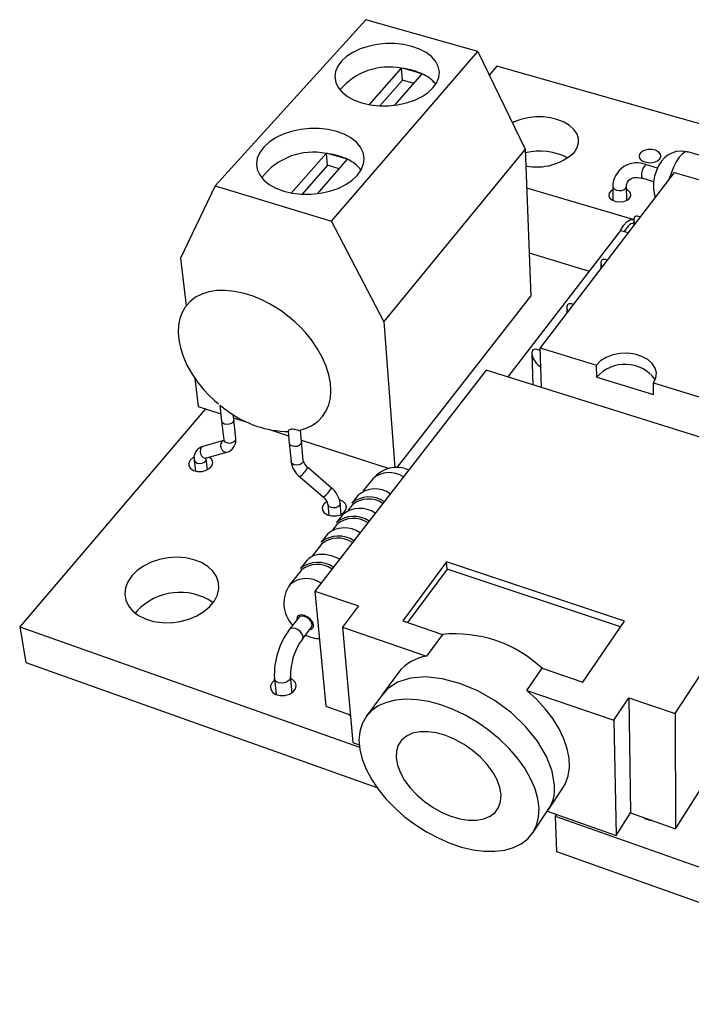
# Model space of a CAD drawing. Extents: x 0 to 119, y 0 to 176.
# Tile 1 of 2: x 84 to 102, y 149 to 176. Entities that reach past the tile are written whole.
import ezdxf

# ---------------------------------------------------------------- set-up
doc = ezdxf.new("R2010")
doc.units = 0
doc.layers.get('0').update_dxf_attribs({"linetype": 'CONTINUOUS'})

msp = doc.modelspace()

# ---------------------------------------------------------------- linework, layer by layer
at = {"color": 7, "linetype": 'CONTINUOUS'}
for p, q in [((93.203, 175.544), (89.192, 171.132)), ((96.172, 174.703), (93.203, 175.544)), ((92.287, 170.193), (96.172, 174.703)), ((96.172, 174.703), (97.434, 172.108)), ((94.141, 174.253), (93.291, 173.29)), ((94.169, 173.941), (94.149, 174.252)), ((94.693, 174.105), (94.204, 174.245)), ((96.679, 174.309), (96.478, 174.074)), ((102.553, 172.64), (96.679, 174.309)), ((93.967, 173.273), (94.693, 174.105)), ((94.169, 173.941), (93.569, 173.258)), ((94.474, 173.853), (94.169, 173.941)), ((92.146, 171.992), (91.218, 170.939)), ((92.18, 171.678), (92.154, 171.991)), ((92.71, 171.835), (92.211, 171.983)), ((97.434, 172.108), (93.681, 167.524)), ((97.434, 172.108), (97.58, 168.202)), ((102.053, 171.943), (101.75, 172.03)), ((92.18, 171.678), (91.503, 170.906)), ((91.913, 170.922), (92.71, 171.835)), ((92.492, 171.585), (92.18, 171.678)), ((100.947, 171.601), (100.65, 171.687)), ((101.385, 171.486), (97.829, 166.831)), ((100.547, 171.33), (100.842, 171.244)), ((101.385, 171.486), (105.729, 170.228)), ((89.192, 171.132), (88.277, 169.208)), ((89.192, 171.132), (92.287, 170.193)), ((100.296, 170.234), (97.473, 171.066)), ((99.756, 171.116), (99.763, 170.741)), ((100.13, 170.746), (100.124, 171.121)), ((100.483, 170.305), (100.44, 170.317)), ((93.681, 167.524), (92.287, 170.193)), ((100.296, 170.234), (100.303, 170.232)), ((100.319, 170.221), (100.306, 170.227)), ((100.319, 170.225), (100.321, 170.093)), ((99.961, 169.947), (96.975, 166.054)), ((99.961, 169.947), (100.163, 169.887)), ((97.537, 169.347), (99.133, 168.867)), ((88.277, 169.208), (88.429, 167.94)), ((99.44, 169.074), (99.443, 168.944)), ((99.607, 169.159), (99.567, 169.171)), ((94.028, 163.644), (97.58, 168.202)), ((98.707, 167.981), (98.669, 167.993)), ((98.537, 167.891), (98.54, 167.762)), ((93.681, 167.524), (93.965, 163.64)), ((97.607, 166.674), (97.639, 165.846)), ((97.832, 166.754), (97.747, 166.781)), ((97.829, 166.831), (99.325, 166.368)), ((97.867, 165.774), (97.829, 166.831)), ((99.332, 166.052), (99.325, 166.368)), ((96.397, 166.235), (91.847, 160.366)), ((105.493, 163.385), (96.397, 166.235)), ((88.659, 166.021), (88.749, 165.269)), ((99.332, 166.052), (100.841, 165.584)), ((100.838, 165.9), (102.367, 165.427)), ((100.841, 165.584), (100.838, 165.9)), ((88.936, 165.208), (84.004, 159.412)), ((88.749, 165.269), (89.343, 165.076)), ((89.317, 165.308), (89.366, 164.881)), ((89.691, 164.916), (89.676, 165.052)), ((89.367, 164.881), (89.423, 164.387)), ((89.686, 164.964), (90.093, 164.832)), ((89.745, 164.423), (89.69, 164.916)), ((90.639, 164.654), (91.145, 164.489)), ((91.132, 164.616), (91.165, 164.288)), ((91.492, 164.319), (91.461, 164.645)), ((89.417, 164.363), (88.873, 164.208)), ((91.164, 164.305), (91.213, 163.803)), ((91.486, 164.378), (93.815, 163.619)), ((91.537, 163.834), (91.49, 164.336)), ((88.962, 163.901), (89.506, 164.055)), ((88.639, 163.842), (88.675, 163.552)), ((88.992, 163.59), (88.958, 163.879)), ((88.958, 163.875), (88.958, 163.879)), ((91.537, 163.836), (91.537, 163.834)), ((92.286, 163.101), (91.658, 163.644)), ((91.445, 163.4), (92.073, 162.857)), ((93.385, 163.349), (93.123, 163.015)), ((101.418, 157.114), (105.493, 163.385)), ((92.541, 162.403), (92.515, 162.699)), ((92.984, 162.905), (92.824, 162.701)), ((92.193, 162.67), (92.22, 162.375)), ((92.193, 162.667), (92.193, 162.67)), ((92.836, 162.649), (92.721, 162.503)), ((92.582, 162.393), (92.42, 162.186)), ((92.432, 162.134), (92.315, 161.984)), ((92.176, 161.875), (92.012, 161.666)), ((92.024, 161.613), (91.77, 161.289)), ((91.631, 161.18), (91.464, 160.968)), ((95.344, 161.14), (94.179, 159.573)), ((100.067, 159.568), (95.344, 161.14)), ((95.355, 160.951), (95.344, 161.14)), ((91.477, 160.915), (91.184, 160.541)), ((95.355, 160.951), (94.302, 159.532)), ((99.963, 159.415), (95.355, 160.951)), ((91.847, 160.366), (93.008, 159.971)), ((91.847, 160.366), (92.139, 157.308)), ((87.113, 159.829), (87.081, 159.788)), ((93.008, 159.971), (92.577, 159.404)), ((91.418, 159.666), (91.174, 159.35)), ((94.179, 159.573), (95.234, 159.215)), ((98.963, 157.948), (100.067, 159.568)), ((84.004, 159.412), (93.029, 156.223)), ((84.004, 159.412), (84.166, 158.472)), ((91.513, 159.091), (91.757, 159.408)), ((92.577, 159.404), (94.814, 158.638)), ((92.577, 159.404), (92.85, 156.344)), ((95.234, 159.215), (94.814, 158.638)), ((84.166, 158.472), (93.493, 155.147)), ((97.471, 157.728), (97.879, 158.316)), ((97.879, 158.316), (98.963, 157.948)), ((90.769, 158.045), (90.815, 157.618)), ((91.24, 157.666), (91.196, 158.093)), ((94.067, 158.204), (93.641, 157.623)), ((97.471, 157.728), (99.788, 156.935)), ((93.642, 157.622), (93.21, 157.035)), ((99.788, 156.935), (100.185, 157.532)), ((100.185, 157.532), (101.418, 157.114)), ((100.185, 157.532), (100.233, 154.471)), ((92.139, 157.308), (92.784, 157.082)), ((92.736, 157.099), (92.785, 157.07)), ((101.418, 157.114), (101.428, 154.052)), ((99.788, 156.935), (99.848, 153.873)), ((92.85, 156.344), (93.023, 156.283)), ((101.428, 154.052), (102.747, 156.146)), ((98.038, 154.549), (98.437, 155.148)), ((97.633, 153.943), (98.037, 154.549)), ((98.017, 154.52), (99.848, 153.873)), ((98.262, 154.433), (98.231, 154.386)), ((98.231, 154.386), (98.265, 153.445)), ((98.231, 154.386), (109.722, 150.326)), ((99.848, 153.873), (100.233, 154.471)), ((100.233, 154.471), (101.428, 154.052)), ((98.265, 153.445), (109.642, 149.388))]:
    msp.add_line(p, q, dxfattribs=at)
for points in [[(93.095, 173.336), (93.318, 173.285), (93.556, 173.259), (93.8, 173.259), (94.043, 173.284), (94.278, 173.334), (94.496, 173.407), (94.691, 173.501), (94.858, 173.613), (94.99, 173.739), (95.085, 173.876), (95.139, 174.018), (95.152, 174.163), (95.122, 174.304), (95.051, 174.439), (94.942, 174.563), (94.798, 174.672), (94.623, 174.764), (94.422, 174.835), (94.202, 174.884), (93.969, 174.908), (93.729, 174.909), (93.491, 174.884), (93.261, 174.836), (93.046, 174.766), (92.851, 174.675), (92.684, 174.566), (92.55, 174.442), (92.451, 174.308), (92.392, 174.166), (92.375, 174.022), (92.399, 173.879), (92.466, 173.742), (92.573, 173.616), (92.716, 173.504), (92.892, 173.409), (93.095, 173.336)], [(98.738, 172.025), (98.812, 172.145), (98.848, 172.269), (98.845, 172.395), (98.803, 172.517), (98.723, 172.631), (98.61, 172.733), (98.466, 172.82), (98.298, 172.888), (98.111, 172.935), (97.912, 172.96), (97.708, 172.961), (97.506, 172.939), (97.313, 172.894), (97.136, 172.828), (97.094, 172.808)], [(91.016, 170.988), (91.246, 170.934), (91.49, 170.907), (91.741, 170.907), (91.992, 170.934), (92.234, 170.987), (92.461, 171.064), (92.664, 171.164), (92.838, 171.282), (92.978, 171.416), (93.079, 171.56), (93.139, 171.711), (93.155, 171.864), (93.129, 172.014), (93.059, 172.157), (92.95, 172.288), (92.804, 172.404), (92.627, 172.5), (92.422, 172.576), (92.197, 172.627), (91.957, 172.653), (91.711, 172.654), (91.466, 172.628), (91.228, 172.577), (91.004, 172.502), (90.802, 172.406), (90.627, 172.291), (90.485, 172.16), (90.38, 172.017), (90.316, 171.868), (90.294, 171.715), (90.316, 171.564), (90.38, 171.419), (90.487, 171.285), (90.631, 171.166), (90.81, 171.066), (91.016, 170.988)], [(101.011, 171.848), (101.038, 171.911), (101.026, 171.976), (100.977, 172.034), (100.897, 172.077), (100.797, 172.099), (100.691, 172.097), (100.592, 172.072), (100.514, 172.027), (100.468, 171.968), (100.46, 171.903), (100.49, 171.84), (100.556, 171.789), (100.648, 171.756), (100.753, 171.745), (100.858, 171.759), (100.948, 171.795), (101.011, 171.848)], [(101.75, 172.027), (101.717, 172.038), (101.575, 172.054), (101.444, 172.039), (101.326, 172.001), (101.223, 171.944), (101.133, 171.872), (101.054, 171.785), (100.983, 171.678), (100.918, 171.541), (100.869, 171.39), (100.84, 171.232), (100.836, 171.051), (100.856, 170.924), (100.887, 170.833)], [(100.124, 171.121), (100.126, 171.16), (100.145, 171.23), (100.185, 171.285), (100.244, 171.325), (100.321, 171.349), (100.426, 171.353), (100.534, 171.334), (100.547, 171.33)], [(99.758, 171.026), (99.708, 170.993), (99.66, 170.932), (99.651, 170.865), (99.682, 170.801), (99.748, 170.749), (99.84, 170.714), (99.947, 170.704), (100.053, 170.718), (100.144, 170.754), (100.209, 170.809), (100.209, 170.809)], [(100.209, 170.809), (100.237, 170.874), (100.226, 170.941), (100.176, 171), (100.126, 171.031)], [(100.44, 170.317), (100.435, 170.319), (100.405, 170.323), (100.378, 170.321), (100.356, 170.311), (100.338, 170.295), (100.326, 170.273), (100.32, 170.245), (100.32, 170.212), (100.325, 170.175), (100.337, 170.136), (100.343, 170.121)], [(100.176, 170.066), (100.106, 169.981), (100.064, 169.916)], [(99.567, 169.171), (99.559, 169.173), (99.528, 169.178), (99.501, 169.175), (99.478, 169.165), (99.46, 169.148), (99.448, 169.125), (99.441, 169.097), (99.441, 169.063), (99.446, 169.026), (99.458, 168.986), (99.464, 168.971)], [(91.208, 167.607), (90.947, 167.808), (90.835, 167.882), (90.643, 167.997), (90.436, 168.102), (90.207, 168.197), (89.965, 168.274), (89.714, 168.328), (89.46, 168.353), (89.238, 168.348), (89.031, 168.314), (88.843, 168.254), (88.676, 168.169), (88.532, 168.059), (88.4, 167.908), (88.318, 167.765), (88.258, 167.603), (88.223, 167.427), (88.214, 167.238), (88.23, 167.036), (88.274, 166.825), (88.345, 166.603), (88.448, 166.371), (88.586, 166.126), (88.737, 165.907), (88.898, 165.71), (89.021, 165.578), (89.175, 165.43), (89.282, 165.337)], [(98.669, 167.993), (98.658, 167.996), (98.627, 168), (98.599, 167.997), (98.576, 167.986), (98.557, 167.969), (98.544, 167.945), (98.538, 167.916), (98.537, 167.882), (98.543, 167.844), (98.554, 167.804), (98.56, 167.789)], [(91.423, 164.635), (91.428, 164.635), (91.614, 164.69), (91.782, 164.771), (91.928, 164.875), (92.05, 165.001), (92.149, 165.154), (92.215, 165.313), (92.256, 165.49), (92.271, 165.683), (92.258, 165.889), (92.216, 166.108), (92.143, 166.339), (92.035, 166.583), (91.905, 166.813), (91.752, 167.036), (91.592, 167.232), (91.469, 167.365), (91.313, 167.516), (91.208, 167.607)], [(97.747, 166.781), (97.732, 166.785), (97.7, 166.789), (97.672, 166.785), (97.648, 166.774), (97.629, 166.756), (97.616, 166.732), (97.608, 166.702), (97.608, 166.667), (97.613, 166.629), (97.625, 166.588), (97.643, 166.545), (97.666, 166.503), (97.693, 166.462), (97.725, 166.423), (97.759, 166.388), (97.795, 166.358), (97.832, 166.333), (97.847, 166.325)], [(100.838, 165.9), (100.903, 166.027), (100.919, 166.16), (100.887, 166.291), (100.808, 166.412), (100.687, 166.517), (100.532, 166.6), (100.35, 166.656), (100.153, 166.681), (99.952, 166.676), (99.758, 166.638), (99.583, 166.572), (99.435, 166.48), (99.325, 166.368)], [(91.423, 164.635), (91.419, 164.634), (91.374, 164.641), (91.317, 164.656), (91.284, 164.662), (91.25, 164.665), (91.222, 164.665), (91.192, 164.661), (91.16, 164.649), (91.134, 164.624), (91.137, 164.616)], [(89.423, 164.387), (89.424, 164.372), (89.422, 164.364), (89.423, 164.365), (89.417, 164.363)], [(88.535, 163.847), (88.495, 163.771), (88.497, 163.692), (88.541, 163.622), (88.622, 163.57), (88.729, 163.543), (88.847, 163.545), (88.96, 163.575), (89.053, 163.63), (89.113, 163.702), (89.132, 163.781), (89.108, 163.857), (89.044, 163.918), (89.037, 163.923)], [(88.634, 163.923), (88.613, 163.912), (88.535, 163.847)], [(88.956, 163.899), (88.956, 163.899), (88.962, 163.901)], [(88.958, 163.879), (88.957, 163.895), (88.958, 163.901)], [(92.08, 162.674), (92.042, 162.595), (92.047, 162.514), (92.095, 162.442), (92.18, 162.389), (92.289, 162.361), (92.408, 162.363), (92.522, 162.394), (92.613, 162.451), (92.671, 162.524), (92.687, 162.605), (92.66, 162.683), (92.593, 162.746), (92.498, 162.787)], [(92.164, 162.744), (92.157, 162.739), (92.08, 162.674)], [(86.98, 160.767), (86.876, 160.613), (86.814, 160.45), (86.796, 160.284), (86.824, 160.123), (86.896, 159.97), (87.01, 159.833), (87.163, 159.716), (87.348, 159.624), (87.558, 159.56), (87.787, 159.527), (88.025, 159.525), (88.264, 159.555), (88.495, 159.616), (88.709, 159.706), (88.898, 159.82), (89.057, 159.956), (89.178, 160.107), (89.257, 160.268), (89.293, 160.433), (89.284, 160.597), (89.23, 160.752), (89.133, 160.895), (88.998, 161.02), (88.83, 161.122), (88.633, 161.198), (88.416, 161.245), (88.185, 161.262), (87.95, 161.248), (87.718, 161.204), (87.498, 161.13), (87.296, 161.031), (87.122, 160.909), (86.98, 160.767)], [(92.503, 161.213), (92.473, 161.228), (92.288, 161.298), (92.108, 161.334), (91.943, 161.335), (91.799, 161.302), (91.683, 161.234), (91.631, 161.18)], [(91.757, 159.408), (91.765, 159.42), (91.773, 159.473), (91.754, 159.536), (91.708, 159.598), (91.645, 159.652), (91.573, 159.688), (91.503, 159.701), (91.446, 159.688), (91.418, 159.666)], [(90.774, 157.996), (90.711, 157.935), (90.67, 157.848), (90.674, 157.759), (90.723, 157.679), (90.811, 157.62), (90.925, 157.589), (91.051, 157.591), (91.171, 157.626), (91.268, 157.688), (91.33, 157.77), (91.349, 157.86), (91.321, 157.946), (91.251, 158.016), (91.201, 158.043)], [(98.437, 155.148), (98.5, 155.257), (98.574, 155.459), (98.608, 155.682), (98.6, 155.923), (98.551, 156.178), (98.461, 156.441), (98.331, 156.709), (98.164, 156.977), (97.963, 157.239), (97.73, 157.491), (97.471, 157.728)], [(97.8, 154.594), (97.768, 154.847), (97.693, 155.112), (97.577, 155.384), (97.42, 155.658), (97.225, 155.929), (96.997, 156.192), (96.739, 156.442), (96.457, 156.674), (96.154, 156.884), (95.838, 157.068), (95.515, 157.221), (95.189, 157.342), (94.868, 157.429), (94.558, 157.479), (94.263, 157.492), (93.99, 157.468), (93.744, 157.408), (93.529, 157.313), (93.348, 157.185), (93.204, 157.026), (93.1, 156.841), (93.038, 156.631), (93.017, 156.402), (93.039, 156.156), (93.102, 155.9), (93.205, 155.636), (93.345, 155.37), (93.522, 155.107), (93.73, 154.85), (93.967, 154.603), (94.229, 154.372), (94.511, 154.16), (94.808, 153.971), (95.116, 153.807), (95.429, 153.671), (95.742, 153.566), (96.049, 153.494), (96.346, 153.456), (96.628, 153.453), (96.888, 153.485), (97.124, 153.552), (97.329, 153.653), (97.502, 153.787), (97.637, 153.95), (97.734, 154.142), (97.788, 154.357), (97.8, 154.594)], [(96.792, 154.95), (96.761, 155.144), (96.688, 155.348), (96.575, 155.555), (96.425, 155.76), (96.244, 155.955), (96.036, 156.134), (95.808, 156.293), (95.567, 156.425), (95.321, 156.528), (95.078, 156.596), (94.845, 156.63), (94.629, 156.627), (94.437, 156.587), (94.275, 156.514), (94.148, 156.407), (94.059, 156.273), (94.011, 156.113), (94.004, 155.934), (94.04, 155.741), (94.116, 155.54), (94.23, 155.336), (94.379, 155.136), (94.558, 154.946), (94.761, 154.771), (94.984, 154.616), (95.219, 154.486), (95.459, 154.385), (95.698, 154.315), (95.928, 154.279), (96.142, 154.279), (96.335, 154.313), (96.499, 154.382), (96.631, 154.484), (96.726, 154.615), (96.78, 154.772), (96.792, 154.95)]]:
    msp.add_lwpolyline(points, dxfattribs=at)
at = {"color": 8, "linetype": 'CONTINUOUS'}
for points in [[(101.75, 172.03), (101.741, 172.032), (101.675, 172.023), (101.601, 171.975), (101.524, 171.89), (101.446, 171.772), (101.371, 171.626), (101.305, 171.461), (101.26, 171.322)], [(100.65, 171.687), (100.628, 171.684), (100.597, 171.656), (100.566, 171.605), (100.541, 171.539), (100.524, 171.469), (100.518, 171.405), (100.525, 171.357), (100.543, 171.332), (100.547, 171.33)], [(99.756, 171.116), (99.766, 171.08), (99.802, 171.042), (99.86, 171.015), (99.929, 171.004), (100.001, 171.011), (100.063, 171.034), (100.106, 171.07), (100.124, 171.113), (100.124, 171.121)], [(99.964, 169.946), (99.976, 169.966), (100.055, 170.086), (100.136, 170.174), (100.212, 170.225), (100.281, 170.237), (100.296, 170.234)], [(89.669, 164.853), (89.627, 164.819), (89.57, 164.797), (89.506, 164.791), (89.446, 164.801), (89.399, 164.826), (89.371, 164.862), (89.37, 164.881)], [(89.687, 164.916), (89.689, 164.894), (89.669, 164.853)], [(89.417, 164.363), (89.409, 164.36), (89.371, 164.333), (89.347, 164.286), (89.34, 164.227), (89.352, 164.166), (89.38, 164.111), (89.421, 164.071), (89.468, 164.052), (89.506, 164.055)], [(89.423, 164.387), (89.428, 164.369), (89.455, 164.333), (89.503, 164.308), (89.562, 164.298), (89.625, 164.304), (89.682, 164.326), (89.724, 164.36)], [(89.724, 164.36), (89.744, 164.401), (89.745, 164.423)], [(91.487, 164.327), (91.489, 164.307), (91.47, 164.266), (91.428, 164.231), (91.371, 164.209), (91.307, 164.203), (91.247, 164.213), (91.199, 164.238), (91.17, 164.275), (91.168, 164.297)], [(88.873, 164.208), (88.866, 164.206), (88.828, 164.178), (88.803, 164.131), (88.796, 164.073), (88.808, 164.012), (88.836, 163.958), (88.877, 163.918), (88.924, 163.899), (88.962, 163.901)], [(88.639, 163.842), (88.643, 163.824), (88.67, 163.788), (88.717, 163.764), (88.776, 163.754), (88.838, 163.76), (88.894, 163.782), (88.936, 163.815)], [(88.936, 163.815), (88.957, 163.856), (88.958, 163.875)], [(91.537, 163.834), (91.537, 163.813), (91.517, 163.772), (91.475, 163.738), (91.419, 163.716), (91.355, 163.709), (91.295, 163.719), (91.247, 163.745), (91.219, 163.781), (91.213, 163.803)], [(92.515, 162.699), (92.515, 162.68), (92.495, 162.638), (92.455, 162.603), (92.398, 162.581), (92.335, 162.575), (92.275, 162.585), (92.227, 162.61), (92.199, 162.647), (92.193, 162.667)], [(91.81, 159.46), (91.787, 159.535), (91.733, 159.611), (91.656, 159.675), (91.57, 159.718), (91.486, 159.733), (91.417, 159.719), (91.375, 159.677), (91.365, 159.613), (91.367, 159.6)], [(91.53, 159.156), (91.51, 159.219), (91.464, 159.281), (91.4, 159.335), (91.328, 159.371), (91.258, 159.384), (91.201, 159.372), (91.173, 159.35)], [(91.513, 159.091), (91.521, 159.103), (91.53, 159.156)], [(91.168, 158.004), (91.113, 157.956), (91.039, 157.925), (90.955, 157.916), (90.876, 157.931), (90.813, 157.966), (90.776, 158.017), (90.769, 158.045)], [(91.196, 158.092), (91.194, 158.062), (91.168, 158.004)], [(98.207, 155.201), (98.147, 155.577), (97.996, 155.973), (97.758, 156.375), (97.443, 156.764), (97.064, 157.127), (96.634, 157.447), (96.172, 157.713), (95.697, 157.912), (95.228, 158.038), (94.783, 158.085), (94.382, 158.052), (94.038, 157.942), (93.765, 157.76), (93.652, 157.615)]]:
    msp.add_lwpolyline(points, dxfattribs=at)
at = {"color": 7, "linetype": 'CONTINUOUS'}
for centre, radius, start, end in [((93.81, 172.59), 1.696, 78.7581, 139.6796), ((93.902, 172.148), 2.118, 81.8065, 83.5294), ((93.968, 172.501), 1.759, 65.6813, 82.3008), ((94.302, 173.196), 0.989, 40.3354, 66.7125), ((91.807, 170.296), 1.729, 78.685, 142.4318), ((91.902, 169.904), 2.102, 81.5486, 83.3303), ((91.971, 170.263), 1.737, 64.8268, 82.07), ((97.823, 170.482), 1.573, 62.074, 104.1683), ((97.751, 173.067), 1.435, 257.9218, 313.4703), ((92.305, 170.934), 0.987, 38.6759, 65.8186), ((100.395, 171.102), 0.639, 66.4527, 178.7785), ((100.083, 165.385), 1.004, 37.4889, 138.346), ((92.271, 169.04), 4.76, 231.6609, 234.9503), ((91.181, 167.382), 2.778, 233.7136, 269.1716), ((89.417, 164.375), 0.332, 285.6153, 8.3607), ((88.962, 163.893), 0.327, 105.7663, 189.018), ((91.84, 163.895), 0.634, 188.4228, 231.4333), ((91.858, 163.905), 0.328, 192.4855, 232.5463), ((94.009, 162.873), 0.78, 65.0281, 142.7151), ((91.899, 162.613), 0.622, 7.8881, 51.5246), ((93.444, 162.382), 0.696, 54.4347, 131.3102), ((91.878, 162.6), 0.323, 12.5728, 52.7105), ((93.285, 162.141), 0.725, 56.1053, 129.4733), ((93.274, 162.139), 0.673, 55.7942, 130.6578), ((93.041, 161.866), 0.698, 54.2434, 131.0836), ((92.88, 161.622), 0.728, 55.9424, 129.2153), ((92.87, 161.621), 0.675, 55.611, 130.4181), ((92.634, 161.345), 0.7, 54.0503, 130.8512), ((92.471, 161.097), 0.731, 55.7783, 128.951), ((92.461, 161.096), 0.677, 55.4261, 130.1725), ((91.922, 160.394), 0.734, 55.5592, 128.5913), ((91.912, 160.393), 0.68, 55.1792, 129.8379), ((91.84, 160.04), 0.82, 142.7212, 224.9648), ((88.261, 158.773), 1.559, 55.9458, 137.3909), ((92.798, 158.131), 2.031, 143.1087, 182.4155), ((92.817, 158.126), 1.621, 143.4874, 181.18), ((91.985, 159.89), 0.789, 240.7138, 268.7559), ((95.555, 155.816), 3.414, 47.0849, 95.3813), ((94.987, 157.482), 1.169, 98.5451, 141.8686), ((100.822, 154.675), 0.401, 235.4626, 265.9045)]:
    msp.add_arc(centre, radius, start, end, dxfattribs=at)
at = {"color": 8, "linetype": 'CONTINUOUS'}
for centre, radius, start, end in [((100.358, 169.904), 0.243, 98.8886, 138.4099), ((90.719, 164.25), 1.118, 310.4916, 327.1608), ((93.824, 162.843), 0.67, 56.0438, 130.9783), ((91.465, 163.603), 0.962, 309.178, 328.542), ((91.619, 160.017), 0.681, 55.0391, 129.7141), ((91.707, 159.446), 0.104, 269.2962, 8.0373), ((97.33, 155.086), 0.884, 322.8053, 7.4792)]:
    msp.add_arc(centre, radius, start, end, dxfattribs=at)

doc.saveas('drawing.dxf')
